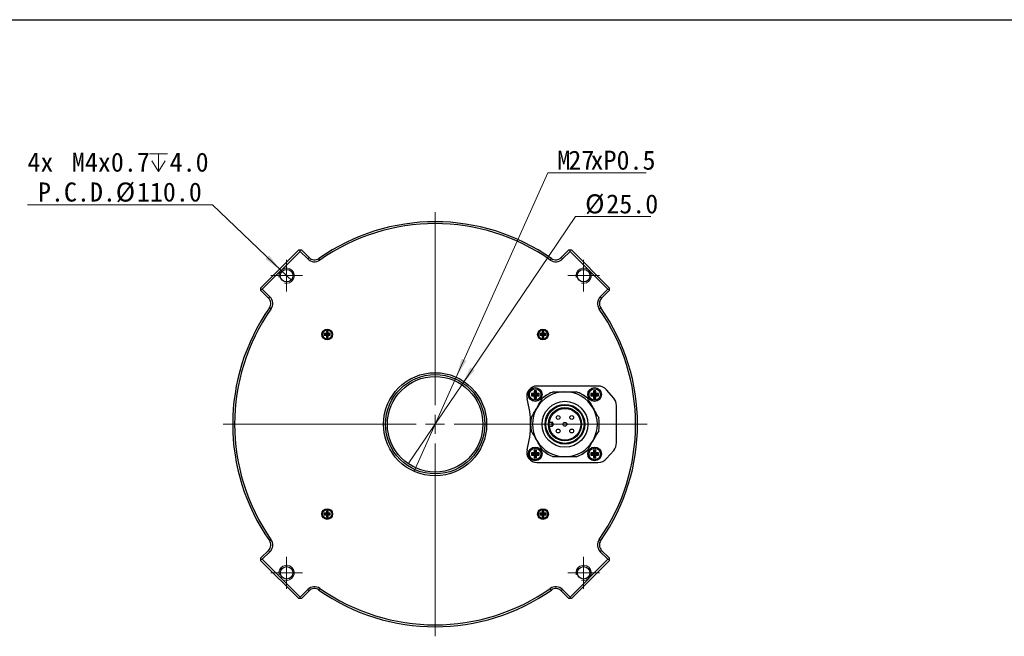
# Model space of a CAD drawing. Header units: millimetres. Extents: x 16 to 409, y 11 to 289.
# Tile 3 of 6: x 82 to 211, y 205 to 286. Entities that reach past the tile are written whole.
import ezdxf

# ---------------------------------------------------------------- set-up
doc = ezdxf.new("R2010")
doc.units = ezdxf.units.MM
doc.linetypes.add('SLD-實線', pattern=[0])
doc.layers.add('00_FORMAT', color=7, linetype='SLD-實線')
doc.styles.add('SLDTEXTSTYLE1', font='MSGOTHIC.TTC')
doc.dimstyles.new('SLDDIMSTYLE0', dxfattribs={"dimtxt": 2.5, "dimasz": 2.5, "dimexe": 0, "dimexo": 0.0625, "dimtad": 0, "dimtih": 1, "dimtoh": 1, "dimdec": 0, "dimlfac": 2, "dimrnd": 1e-09, "dimzin": 12, "dimdsep": 46, "dimtxsty": 'SLDTEXTSTYLE1', "dimblk1": 'NONE', "dimsah": 1, "dimcen": 0, "dimadec": 0, "dimazin": 3, "dimtfac": 1, "dimtdec": 0, "dimtmove": 0, "dimatfit": 3, "dimldrblk": 'NONE', "dimfxl": 1, "dimfrac": 2, "dimtolj": 1, "dimtzin": 12, "dimarcsym": 0})
doc.dimstyles.new('SLDDIMSTYLE1', dxfattribs={"dimtxt": 2.5, "dimasz": 2.5, "dimexe": 0, "dimexo": 0.0625, "dimtad": 0, "dimtih": 1, "dimtoh": 1, "dimdec": 1, "dimlfac": 2, "dimrnd": 1e-09, "dimzin": 12, "dimdsep": 46, "dimtxsty": 'SLDTEXTSTYLE1', "dimblk1": 'NONE', "dimsah": 1, "dimcen": 0, "dimadec": 0, "dimazin": 3, "dimtfac": 1, "dimtdec": 1, "dimtmove": 0, "dimatfit": 3, "dimldrblk": 'NONE', "dimfxl": 1, "dimfrac": 2, "dimtolj": 1, "dimtzin": 12, "dimarcsym": 0})
doc.dimstyles.new('SLDDIMSTYLE2', dxfattribs={"dimtxt": 2.5, "dimasz": 2.5, "dimexe": 0, "dimexo": 0.0625, "dimtad": 0, "dimtih": 1, "dimtoh": 1, "dimdec": 1, "dimlfac": 2, "dimrnd": 1e-09, "dimzin": 4, "dimdsep": 46, "dimtxsty": 'SLDTEXTSTYLE1', "dimblk1": 'NONE', "dimsah": 1, "dimcen": 0, "dimadec": 0, "dimazin": 1, "dimtfac": 1, "dimtdec": 1, "dimtmove": 0, "dimatfit": 3, "dimldrblk": 'NONE', "dimfxl": 1, "dimfrac": 2, "dimtolj": 1, "dimtzin": 12, "dimarcsym": 0})

# ---------------------------------------------------------------- blocks, each defined once
blk = doc.blocks.new('_D')
at = {"color": 7, "linetype": 'SLD-實線', "lineweight": 18}
for p, q in [((139.14, 239.22), (151.12, 265.96)), ((151.12, 265.96), (164.01, 265.96)), ((133.62, 226.9), (139.14, 239.22))]:
    blk.add_line(p, q, dxfattribs=at)
blk.add_solid([(139.14, 239.22), (140.48, 241.36), (139.84, 241.64)], dxfattribs=at)
at = {"color": 7, "linetype": 'SLD-實線', "lineweight": 18, "char_height": 2.5, "attachment_point": 1, "style": 'SLDTEXTSTYLE1'}
for s, insert in [('M', (152.37, 268.87)), ('27', (153.82, 268.87)), ('xP0.5', (156.73, 268.87))]:
    blk.add_mtext(s, dxfattribs=dict(at, insert=insert))
blk = doc.blocks.new('_NONE')
blk = doc.blocks.new('SW_SYMBOL_HOLE_DEPTH')
at = {"color": 0, "linetype": 'SLD-實線', "lineweight": 18}
for p, q in [((0, 875), (800, 875)), ((100, 555), (400, 75)), ((400, 875), (400, 75)), ((700, 555), (400, 75))]:
    blk.add_line(p, q, dxfattribs=at)
blk = doc.blocks.new('_D_1')
at = {"color": 7, "linetype": 'SLD-實線', "lineweight": 18}
for p, q in [((107.24, 261.79), (83, 261.79)), ((116.21, 253.19), (107.24, 261.79)), ((117.65, 251.81), (116.21, 253.19))]:
    blk.add_line(p, q, dxfattribs=at)
blk.add_solid([(116.21, 253.19), (114.65, 255.18), (114.16, 254.67)], dxfattribs=at)
at = {"color": 7, "linetype": 'SLD-實線', "lineweight": 18, "xscale": 0.0029090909, "yscale": 0.0029090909, "zscale": 0.0029090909}
blk.add_blockref('SW_SYMBOL_HOLE_DEPTH', (99, 265.9), dxfattribs=at)
at = {"color": 7, "linetype": 'SLD-實線', "lineweight": 18, "char_height": 2.5, "attachment_point": 1, "style": 'SLDTEXTSTYLE1'}
for s, insert in [('4x  ', (83, 268.61)), ('M4x0.7', (88.82, 268.61)), ('4.0', (101.62, 268.61)), ('P.C.D. ', (84.38, 264.7)), ('%%c', (94.57, 264.7)), ('110.0', (97.33, 264.7))]:
    blk.add_mtext(s, dxfattribs=dict(at, insert=insert))
blk = doc.blocks.new('_D_2')
at = {"color": 7, "linetype": 'SLD-實線', "lineweight": 18}
for p, q in [((139.88, 238.23), (154.77, 260.24)), ((154.77, 260.24), (164.61, 260.24)), ((132.87, 227.88), (139.88, 238.23))]:
    blk.add_line(p, q, dxfattribs=at)
blk.add_solid([(139.88, 238.23), (141.57, 240.11), (140.99, 240.5)], dxfattribs=at)
at = {"color": 7, "linetype": 'SLD-實線', "lineweight": 18, "char_height": 2.5, "attachment_point": 1, "style": 'SLDTEXTSTYLE1'}
for s, insert in [('%%c', (156.02, 263.15)), ('25.0', (158.79, 263.15))]:
    blk.add_mtext(s, dxfattribs=dict(at, insert=insert))
blk = doc.blocks.new('SW_CENTERMARKSYMBOL_0')
at = {"color": 0, "linetype": 'SLD-實線', "lineweight": 0}
for p, q in [((0, 1.25), (0, 2.075)), ((-1.25, 0), (-2.075, 0)), ((0, 0), (-1.25, 0)), ((0, 0), (0, 1.25)), ((0, 0), (0, -1.25)), ((0, 0), (1.25, 0)), ((1.25, 0), (2.075, 0)), ((0, -1.25), (0, -2.075))]:
    blk.add_line(p, q, dxfattribs=at)
blk = doc.blocks.new('SW_CENTERMARKSYMBOL_1')
at = {"color": 0, "linetype": 'SLD-實線', "lineweight": 0}
for p, q in [((0, 1.25), (0, 2.075)), ((-1.25, 0), (-2.075, 0)), ((0, 0), (-1.25, 0)), ((0, 0), (0, 1.25)), ((0, 0), (0, -1.25)), ((0, 0), (1.25, 0)), ((1.25, 0), (2.075, 0)), ((0, -1.25), (0, -2.075))]:
    blk.add_line(p, q, dxfattribs=at)
blk = doc.blocks.new('SW_CENTERMARKSYMBOL_2')
at = {"color": 0, "linetype": 'SLD-實線', "lineweight": 0}
for p, q in [((0, 1.25), (0, 2.075)), ((-1.25, 0), (-2.075, 0)), ((0, 0), (-1.25, 0)), ((0, 0), (0, 1.25)), ((0, 0), (0, -1.25)), ((0, 0), (1.25, 0)), ((1.25, 0), (2.075, 0)), ((0, -1.25), (0, -2.075))]:
    blk.add_line(p, q, dxfattribs=at)
blk = doc.blocks.new('SW_CENTERMARKSYMBOL_3')
at = {"color": 0, "linetype": 'SLD-實線', "lineweight": 0}
for p, q in [((0, 1.25), (0, 2.075)), ((-1.25, 0), (-2.075, 0)), ((0, 0), (-1.25, 0)), ((0, 0), (0, 1.25)), ((0, 0), (0, -1.25)), ((0, 0), (1.25, 0)), ((1.25, 0), (2.075, 0)), ((0, -1.25), (0, -2.075))]:
    blk.add_line(p, q, dxfattribs=at)
blk = doc.blocks.new('SW_CENTERMARKSYMBOL_4')
at = {"color": 0, "linetype": 'SLD-實線', "lineweight": 0}
for p, q in [((0, 2.5), (0, 27.75)), ((-2.5, 0), (-27.75, 0)), ((0, 0), (-1.25, 0)), ((0, 0), (0, 1.25)), ((0, 0), (0, -1.25)), ((0, 0), (1.25, 0)), ((2.5, 0), (27.75, 0)), ((0, -2.5), (0, -27.75))]:
    blk.add_line(p, q, dxfattribs=at)

msp = doc.modelspace()

# ---------------------------------------------------------------- linework, layer by layer
at = {"color": 7, "linetype": 'SLD-實線', "lineweight": 25}
for p, q in [((113.572, 250.912), (118.522, 255.862)), ((118.699, 255.685), (113.749, 250.735)), ((118.522, 255.862), (118.699, 255.862)), ((118.699, 255.685), (118.699, 255.862)), ((118.699, 255.862), (118.876, 255.862)), ((119.698, 254.686), (118.699, 255.685)), ((118.876, 255.862), (119.875, 254.862)), ((152.878, 254.862), (153.878, 255.862)), ((154.054, 255.685), (153.055, 254.686)), ((153.878, 255.862), (154.054, 255.862)), ((154.054, 255.685), (154.054, 255.862)), ((154.054, 255.862), (154.231, 255.862)), ((159.004, 250.735), (154.054, 255.685)), ((154.231, 255.862), (159.181, 250.912)), ((119.698, 254.686), (119.875, 254.862)), ((121.3, 254.546), (121.157, 254.751)), ((151.453, 254.546), (151.597, 254.751)), ((153.055, 254.686), (152.878, 254.862)), ((113.572, 250.735), (113.572, 250.912)), ((113.572, 250.559), (113.572, 250.735)), ((113.572, 250.735), (113.749, 250.735)), ((114.572, 249.559), (113.572, 250.559)), ((113.749, 250.735), (114.749, 249.736)), ((158.005, 249.736), (159.004, 250.735)), ((159.181, 250.559), (158.181, 249.559)), ((159.004, 250.735), (159.181, 250.735)), ((159.181, 250.912), (159.181, 250.735)), ((159.181, 250.735), (159.181, 250.559)), ((114.572, 249.559), (114.749, 249.736)), ((158.005, 249.736), (158.181, 249.559)), ((114.683, 248.278), (114.888, 248.134)), ((157.865, 248.134), (158.07, 248.278)), ((122.364, 245.208), (122.139, 245.208)), ((122.139, 245.208), (122.139, 244.92)), ((122.25, 245.096), (122.139, 245.208)), ((122.253, 245.096), (122.25, 245.096)), ((122.25, 245.096), (122.25, 244.809)), ((122.253, 245.096), (122.364, 245.208)), ((122.253, 244.809), (122.253, 245.096)), ((122.364, 244.92), (122.364, 245.208)), ((150.614, 245.208), (150.389, 245.208)), ((150.389, 245.208), (150.389, 244.92)), ((150.5, 245.096), (150.389, 245.208)), ((150.5, 245.096), (150.5, 244.809)), ((150.503, 245.096), (150.5, 245.096)), ((150.503, 245.096), (150.614, 245.208)), ((150.503, 244.809), (150.503, 245.096)), ((150.614, 244.92), (150.614, 245.208)), ((122.139, 244.92), (121.852, 244.92)), ((121.852, 244.92), (121.852, 244.695)), ((121.963, 244.809), (121.852, 244.92)), ((121.963, 244.806), (121.852, 244.695)), ((121.852, 244.695), (122.139, 244.695)), ((122.25, 244.809), (121.963, 244.809)), ((121.963, 244.809), (121.963, 244.806)), ((121.963, 244.806), (122.25, 244.806)), ((122.25, 244.809), (122.139, 244.92)), ((122.25, 244.806), (122.139, 244.695)), ((122.139, 244.695), (122.139, 244.408)), ((122.25, 244.519), (122.139, 244.408)), ((122.139, 244.408), (122.364, 244.408)), ((122.25, 244.806), (122.25, 244.519)), ((122.25, 244.519), (122.253, 244.519)), ((122.253, 244.809), (122.364, 244.92)), ((122.54, 244.809), (122.253, 244.809)), ((122.253, 244.806), (122.364, 244.695)), ((122.253, 244.806), (122.54, 244.806)), ((122.253, 244.519), (122.253, 244.806)), ((122.253, 244.519), (122.364, 244.408)), ((122.652, 244.92), (122.364, 244.92)), ((122.364, 244.408), (122.364, 244.695)), ((122.364, 244.695), (122.652, 244.695)), ((122.54, 244.809), (122.652, 244.92)), ((122.54, 244.806), (122.54, 244.809)), ((122.54, 244.806), (122.652, 244.695)), ((122.652, 244.695), (122.652, 244.92)), ((150.389, 244.92), (150.102, 244.92)), ((150.102, 244.92), (150.102, 244.695)), ((150.213, 244.809), (150.102, 244.92)), ((150.213, 244.806), (150.102, 244.695)), ((150.102, 244.695), (150.389, 244.695)), ((150.5, 244.809), (150.213, 244.809)), ((150.213, 244.809), (150.213, 244.806)), ((150.213, 244.806), (150.5, 244.806)), ((150.5, 244.809), (150.389, 244.92)), ((150.5, 244.806), (150.389, 244.695)), ((150.389, 244.695), (150.389, 244.408)), ((150.5, 244.519), (150.389, 244.408)), ((150.389, 244.408), (150.614, 244.408)), ((150.5, 244.806), (150.5, 244.519)), ((150.5, 244.519), (150.503, 244.519)), ((150.503, 244.809), (150.614, 244.92)), ((150.79, 244.809), (150.503, 244.809)), ((150.503, 244.806), (150.614, 244.695)), ((150.503, 244.806), (150.79, 244.806)), ((150.503, 244.519), (150.503, 244.806)), ((150.503, 244.519), (150.614, 244.408)), ((150.902, 244.92), (150.614, 244.92)), ((150.614, 244.408), (150.614, 244.695)), ((150.614, 244.695), (150.902, 244.695)), ((150.79, 244.809), (150.902, 244.92)), ((150.79, 244.806), (150.79, 244.809)), ((150.79, 244.806), (150.902, 244.695)), ((150.902, 244.695), (150.902, 244.92)), ((149.638, 237.447), (149.338, 237.447)), ((149.338, 237.447), (149.338, 237.097)), ((149.449, 237.335), (149.338, 237.447)), ((149.449, 237.335), (149.449, 236.985)), ((149.526, 237.335), (149.449, 237.335)), ((149.526, 237.335), (149.638, 237.447)), ((149.526, 236.985), (149.526, 237.335)), ((149.638, 237.097), (149.638, 237.447)), ((157.696, 238.058), (149.693, 238.058)), ((157.227, 237.335), (157.116, 237.447)), ((157.416, 237.447), (157.116, 237.447)), ((157.116, 237.447), (157.116, 237.097)), ((157.304, 237.335), (157.227, 237.335)), ((157.227, 237.335), (157.227, 236.985)), ((157.304, 237.335), (157.416, 237.447)), ((157.304, 236.985), (157.304, 237.335)), ((157.416, 237.097), (157.416, 237.447)), ((159.756, 236.482), (158.825, 237.545)), ((149.099, 236.985), (148.988, 237.097)), ((149.338, 237.097), (148.988, 237.097)), ((148.988, 237.097), (148.988, 236.797)), ((149.099, 236.908), (148.988, 236.797)), ((148.988, 236.797), (149.338, 236.797)), ((149.449, 236.985), (149.099, 236.985)), ((149.099, 236.985), (149.099, 236.908)), ((149.099, 236.908), (149.449, 236.908)), ((149.449, 236.985), (149.338, 237.097)), ((149.449, 236.908), (149.338, 236.797)), ((149.338, 236.797), (149.338, 236.447)), ((149.449, 236.558), (149.338, 236.447)), ((149.338, 236.447), (149.638, 236.447)), ((149.449, 236.908), (149.449, 236.558)), ((149.449, 236.558), (149.526, 236.558)), ((149.526, 236.985), (149.638, 237.097)), ((149.876, 236.985), (149.526, 236.985)), ((149.526, 236.558), (149.526, 236.908)), ((149.526, 236.908), (149.638, 236.797)), ((149.526, 236.908), (149.876, 236.908)), ((149.526, 236.558), (149.638, 236.447)), ((149.988, 237.097), (149.638, 237.097)), ((149.638, 236.447), (149.638, 236.797)), ((149.638, 236.797), (149.988, 236.797)), ((149.876, 236.985), (149.988, 237.097)), ((149.876, 236.908), (149.876, 236.985)), ((149.876, 236.908), (149.988, 236.797)), ((149.988, 236.797), (149.988, 237.097)), ((156.877, 236.985), (156.766, 237.097)), ((157.116, 237.097), (156.766, 237.097)), ((156.766, 237.097), (156.766, 236.797)), ((156.877, 236.908), (156.766, 236.797)), ((156.766, 236.797), (157.116, 236.797)), ((157.227, 236.985), (156.877, 236.985)), ((156.877, 236.985), (156.877, 236.908)), ((156.877, 236.908), (157.227, 236.908)), ((157.227, 236.985), (157.116, 237.097)), ((157.227, 236.908), (157.116, 236.797)), ((157.116, 236.797), (157.116, 236.447)), ((157.227, 236.558), (157.116, 236.447)), ((157.116, 236.447), (157.416, 236.447)), ((157.227, 236.908), (157.227, 236.558)), ((157.227, 236.558), (157.304, 236.558)), ((157.304, 236.985), (157.416, 237.097)), ((157.654, 236.985), (157.304, 236.985)), ((157.304, 236.558), (157.304, 236.908)), ((157.304, 236.908), (157.416, 236.797)), ((157.304, 236.908), (157.654, 236.908)), ((157.304, 236.558), (157.416, 236.447)), ((157.766, 237.097), (157.416, 237.097)), ((157.416, 236.447), (157.416, 236.797)), ((157.416, 236.797), (157.766, 236.797)), ((157.654, 236.985), (157.766, 237.097)), ((157.654, 236.908), (157.654, 236.985)), ((157.654, 236.908), (157.766, 236.797)), ((157.766, 236.797), (157.766, 237.097)), ((160.127, 230.621), (160.127, 235.494)), ((151.702, 233.308), (151.433, 233.308)), ((151.433, 232.808), (151.702, 232.808)), ((151.702, 232.808), (151.702, 233.308)), ((151.802, 233.208), (151.802, 232.908)), ((149.449, 229.557), (149.338, 229.669)), ((149.638, 229.669), (149.338, 229.669)), ((149.338, 229.669), (149.338, 229.319)), ((149.526, 229.557), (149.449, 229.557)), ((149.449, 229.557), (149.449, 229.207)), ((149.526, 229.557), (149.638, 229.669)), ((149.526, 229.207), (149.526, 229.557)), ((149.638, 229.319), (149.638, 229.669)), ((157.416, 229.669), (157.116, 229.669)), ((157.116, 229.669), (157.116, 229.319)), ((157.227, 229.557), (157.116, 229.669)), ((157.227, 229.557), (157.227, 229.207)), ((157.304, 229.557), (157.227, 229.557)), ((157.304, 229.557), (157.416, 229.669)), ((157.304, 229.207), (157.304, 229.557)), ((157.416, 229.319), (157.416, 229.669)), ((158.825, 228.57), (159.756, 229.633)), ((149.099, 229.207), (148.988, 229.319)), ((149.338, 229.319), (148.988, 229.319)), ((148.988, 229.319), (148.988, 229.019)), ((149.099, 229.13), (148.988, 229.019)), ((148.988, 229.019), (149.338, 229.019)), ((149.449, 229.207), (149.099, 229.207)), ((149.099, 229.207), (149.099, 229.13)), ((149.099, 229.13), (149.449, 229.13)), ((149.449, 229.207), (149.338, 229.319)), ((149.449, 229.13), (149.338, 229.019)), ((149.338, 229.019), (149.338, 228.669)), ((149.449, 228.78), (149.338, 228.669)), ((149.338, 228.669), (149.638, 228.669)), ((149.449, 229.13), (149.449, 228.78)), ((149.449, 228.78), (149.526, 228.78)), ((149.526, 229.207), (149.638, 229.319)), ((149.876, 229.207), (149.526, 229.207)), ((149.526, 228.78), (149.526, 229.13)), ((149.526, 229.13), (149.638, 229.019)), ((149.526, 229.13), (149.876, 229.13)), ((149.526, 228.78), (149.638, 228.669)), ((149.988, 229.319), (149.638, 229.319)), ((149.638, 228.669), (149.638, 229.019)), ((149.638, 229.019), (149.988, 229.019)), ((149.876, 229.207), (149.988, 229.319)), ((149.876, 229.13), (149.876, 229.207)), ((149.876, 229.13), (149.988, 229.019)), ((149.988, 229.019), (149.988, 229.319)), ((156.877, 229.207), (156.766, 229.319)), ((156.766, 229.319), (156.766, 229.019)), ((157.116, 229.319), (156.766, 229.319)), ((156.877, 229.13), (156.766, 229.019)), ((156.766, 229.019), (157.116, 229.019)), ((156.877, 229.207), (156.877, 229.13)), ((157.227, 229.207), (156.877, 229.207)), ((156.877, 229.13), (157.227, 229.13)), ((157.227, 229.207), (157.116, 229.319)), ((157.227, 229.13), (157.116, 229.019)), ((157.116, 229.019), (157.116, 228.669)), ((157.227, 228.78), (157.116, 228.669)), ((157.116, 228.669), (157.416, 228.669)), ((157.227, 229.13), (157.227, 228.78)), ((157.227, 228.78), (157.304, 228.78)), ((157.304, 229.207), (157.416, 229.319)), ((157.654, 229.207), (157.304, 229.207)), ((157.304, 228.78), (157.304, 229.13)), ((157.304, 229.13), (157.416, 229.019)), ((157.304, 229.13), (157.654, 229.13)), ((157.304, 228.78), (157.416, 228.669)), ((157.766, 229.319), (157.416, 229.319)), ((157.416, 228.669), (157.416, 229.019)), ((157.416, 229.019), (157.766, 229.019)), ((157.654, 229.207), (157.766, 229.319)), ((157.654, 229.13), (157.654, 229.207)), ((157.654, 229.13), (157.766, 229.019)), ((157.766, 229.019), (157.766, 229.319)), ((149.693, 228.058), (157.696, 228.058)), ((122.139, 221.42), (121.852, 221.42)), ((121.852, 221.42), (121.852, 221.195)), ((121.963, 221.309), (121.852, 221.42)), ((121.963, 221.306), (121.852, 221.195)), ((121.852, 221.195), (122.139, 221.195)), ((122.25, 221.309), (121.963, 221.309)), ((121.963, 221.309), (121.963, 221.306)), ((121.963, 221.306), (122.25, 221.306)), ((122.364, 221.708), (122.139, 221.708)), ((122.139, 221.708), (122.139, 221.42)), ((122.25, 221.596), (122.139, 221.708)), ((122.25, 221.309), (122.139, 221.42)), ((122.25, 221.306), (122.139, 221.195)), ((122.139, 221.195), (122.139, 220.908)), ((122.25, 221.019), (122.139, 220.908)), ((122.139, 220.908), (122.364, 220.908)), ((122.25, 221.596), (122.25, 221.309)), ((122.253, 221.596), (122.25, 221.596)), ((122.25, 221.306), (122.25, 221.019)), ((122.25, 221.019), (122.253, 221.019)), ((122.253, 221.596), (122.364, 221.708)), ((122.253, 221.309), (122.253, 221.596)), ((122.253, 221.309), (122.364, 221.42)), ((122.54, 221.309), (122.253, 221.309)), ((122.253, 221.306), (122.364, 221.195)), ((122.253, 221.306), (122.54, 221.306)), ((122.253, 221.019), (122.253, 221.306)), ((122.253, 221.019), (122.364, 220.908)), ((122.364, 221.42), (122.364, 221.708)), ((122.652, 221.42), (122.364, 221.42)), ((122.364, 220.908), (122.364, 221.195)), ((122.364, 221.195), (122.652, 221.195)), ((122.54, 221.309), (122.652, 221.42)), ((122.54, 221.306), (122.54, 221.309)), ((122.54, 221.306), (122.652, 221.195)), ((122.652, 221.195), (122.652, 221.42)), ((150.389, 221.42), (150.102, 221.42)), ((150.102, 221.42), (150.102, 221.195)), ((150.213, 221.309), (150.102, 221.42)), ((150.213, 221.306), (150.102, 221.195)), ((150.102, 221.195), (150.389, 221.195)), ((150.5, 221.309), (150.213, 221.309)), ((150.213, 221.309), (150.213, 221.306)), ((150.213, 221.306), (150.5, 221.306)), ((150.614, 221.708), (150.389, 221.708)), ((150.389, 221.708), (150.389, 221.42)), ((150.5, 221.596), (150.389, 221.708)), ((150.5, 221.309), (150.389, 221.42)), ((150.5, 221.306), (150.389, 221.195)), ((150.389, 221.195), (150.389, 220.908)), ((150.5, 221.019), (150.389, 220.908)), ((150.389, 220.908), (150.614, 220.908)), ((150.5, 221.596), (150.5, 221.309)), ((150.503, 221.596), (150.5, 221.596)), ((150.5, 221.306), (150.5, 221.019)), ((150.5, 221.019), (150.503, 221.019)), ((150.503, 221.596), (150.614, 221.708)), ((150.503, 221.309), (150.503, 221.596)), ((150.503, 221.309), (150.614, 221.42)), ((150.79, 221.309), (150.503, 221.309)), ((150.503, 221.306), (150.614, 221.195)), ((150.503, 221.306), (150.79, 221.306)), ((150.503, 221.019), (150.503, 221.306)), ((150.503, 221.019), (150.614, 220.908)), ((150.614, 221.42), (150.614, 221.708)), ((150.902, 221.42), (150.614, 221.42)), ((150.614, 220.908), (150.614, 221.195)), ((150.614, 221.195), (150.902, 221.195)), ((150.79, 221.309), (150.902, 221.42)), ((150.79, 221.306), (150.79, 221.309)), ((150.79, 221.306), (150.902, 221.195)), ((150.902, 221.195), (150.902, 221.42)), ((114.683, 217.838), (114.888, 217.981)), ((157.865, 217.981), (158.07, 217.838)), ((113.572, 215.557), (114.572, 216.556)), ((113.572, 215.38), (113.572, 215.557)), ((113.572, 215.203), (113.572, 215.38)), ((113.572, 215.38), (113.749, 215.38)), ((114.749, 216.379), (113.749, 215.38)), ((113.749, 215.38), (118.699, 210.43)), ((114.572, 216.556), (114.749, 216.379)), ((154.054, 210.43), (159.004, 215.38)), ((158.005, 216.379), (158.181, 216.556)), ((159.004, 215.38), (158.005, 216.379)), ((158.181, 216.556), (159.181, 215.557)), ((159.004, 215.38), (159.181, 215.38)), ((159.181, 215.557), (159.181, 215.38)), ((159.181, 215.38), (159.181, 215.203)), ((118.522, 210.253), (113.572, 215.203)), ((159.181, 215.203), (154.231, 210.253)), ((118.699, 210.43), (119.698, 211.43)), ((119.875, 211.253), (119.698, 211.43)), ((121.157, 211.364), (121.3, 211.569)), ((151.597, 211.364), (151.453, 211.569)), ((152.878, 211.253), (153.055, 211.43)), ((153.055, 211.43), (154.054, 210.43)), ((118.699, 210.253), (118.522, 210.253)), ((118.699, 210.253), (118.699, 210.43)), ((118.876, 210.253), (118.699, 210.253)), ((119.875, 211.253), (118.876, 210.253)), ((153.878, 210.253), (152.878, 211.253)), ((154.054, 210.253), (153.878, 210.253)), ((154.054, 210.253), (154.054, 210.43)), ((154.231, 210.253), (154.054, 210.253))]:
    msp.add_line(p, q, dxfattribs=at)
for centre, radius in [((116.931, 252.503), 0.825), ((155.822, 252.503), 0.825), ((122.252, 244.808), 0.7), ((122.252, 244.808), 0.6), ((150.502, 244.808), 0.7), ((150.502, 244.808), 0.6), ((136.377, 233.058), 6.75), ((136.377, 233.058), 6.5), ((136.377, 233.058), 6.25), ((149.488, 236.947), 0.9), ((149.488, 236.947), 0.75), ((157.266, 236.947), 0.9), ((157.266, 236.947), 0.75), ((153.377, 233.058), 3), ((153.377, 233.058), 2.6), ((153.377, 233.058), 2.5), ((153.377, 233.058), 2.175), ((153.377, 233.058), 2.075), ((152.493, 233.942), 0.25), ((154.261, 233.942), 0.25), ((152.493, 232.174), 0.25), ((153.377, 233.058), 0.25), ((154.261, 232.174), 0.25), ((149.488, 229.169), 0.9), ((149.488, 229.169), 0.75), ((157.266, 229.169), 0.9), ((157.266, 229.169), 0.75), ((122.252, 221.308), 0.7), ((122.252, 221.308), 0.6), ((150.502, 221.308), 0.7), ((150.502, 221.308), 0.6), ((116.931, 213.612), 0.825), ((155.822, 213.612), 0.825)]:
    msp.add_circle(centre, radius, dxfattribs=at)
for centre, radius, start, end in [((136.377, 233.058), 26.5, 54.94643, 125.05357), ((136.377, 233.058), 26.25, 54.94643, 125.05357), ((120.582, 255.57), 1.25, 225, 305.05357), ((120.582, 255.57), 1, 225, 305.05357), ((152.171, 255.57), 1.25, 234.94643, 315), ((152.171, 255.57), 1, 234.94643, 315), ((113.865, 248.852), 1, 324.94643, 45), ((113.865, 248.852), 1.25, 324.94643, 45), ((158.889, 248.852), 1.25, 135, 215.05357), ((158.889, 248.852), 1, 135, 215.05357), ((136.377, 233.058), 26.5, 144.94643, 215.05357), ((136.377, 233.058), 26.25, 144.94643, 215.05357), ((136.377, 233.058), 26.25, 324.94643, 35.05357), ((136.377, 233.058), 26.5, 324.94643, 35.05357), ((149.693, 236.741), 1.317, 90, 195.46105), ((153.377, 233.058), 4.25, 90, 150), ((153.377, 233.058), 4.5, 109.18814, 130.81186), ((153.377, 233.058), 4.25, 30, 90), ((153.377, 233.058), 4.5, 49.18814, 70.81186), ((157.696, 236.558), 1.5, 41.18593, 90), ((136.377, 233.058), 12.5, 344.53895, 15.46105), ((158.627, 235.494), 1.5, 0, 41.18593), ((153.377, 233.058), 4.25, 150, 210), ((153.377, 233.058), 4.25, 330, 30), ((153.377, 233.058), 4.5, 169.18814, 190.81186), ((151.433, 233.408), 0.1, 169.79241, 270), ((153.377, 233.058), 4.5, 349.18814, 10.81186), ((151.433, 232.708), 0.1, 90, 190.20759), ((151.702, 233.208), 0.1, 0, 90), ((151.702, 232.908), 0.1, 270, 0), ((153.377, 233.058), 4.25, 210, 270), ((153.377, 233.058), 4.25, 270, 330), ((149.693, 229.374), 1.317, 164.53895, 270), ((153.377, 233.058), 4.5, 229.18814, 250.81186), ((153.377, 233.058), 4.5, 289.18814, 310.81186), ((158.627, 230.621), 1.5, 318.81407, 0), ((157.696, 229.558), 1.5, 270, 318.81407), ((113.865, 217.263), 1.25, 315, 35.05357), ((158.889, 217.263), 1.25, 144.94643, 225), ((113.865, 217.263), 1, 315, 35.05357), ((158.889, 217.263), 1, 144.94643, 225), ((120.582, 210.546), 1.25, 54.94643, 135), ((120.582, 210.546), 1, 54.94643, 135), ((136.377, 233.058), 26.25, 234.94643, 305.05357), ((152.171, 210.546), 1.25, 45, 125.05357), ((152.171, 210.546), 1, 45, 125.05357), ((136.377, 233.058), 26.5, 234.94643, 305.05357)]:
    msp.add_arc(centre, radius, start, end, dxfattribs=at)
at = {"color": 7, "linetype": 'SLD-實線', "lineweight": 0}
for centre in [(116.931, 252.503), (155.822, 252.503), (116.931, 213.612), (155.822, 213.612)]:
    msp.add_arc(centre, 1, 255, 195, dxfattribs=at)
at = {"color": 7, "linetype": 'SLD-實線', "lineweight": 25}
for points, knots in [([(151.898, 237.308), (152.109, 237.308), (152.536, 237.308), (153.037, 237.308), (153.319, 237.308), (153.377, 237.308)], [0, 0, 0, 0, 0.4385899, 0.8852833, 1, 1, 1, 1]), ([(153.377, 237.308), (153.625, 237.308), (154.128, 237.308), (154.611, 237.308), (154.856, 237.308)], [0, 0, 0, 0, 0.4932501, 1, 1, 1, 1]), ([(149.696, 235.183), (149.82, 235.398), (150.072, 235.833), (150.313, 236.251), (150.436, 236.463)], [0, 0, 0, 0, 0.4932502, 1, 1, 1, 1]), ([(156.318, 236.463), (156.423, 236.28), (156.637, 235.911), (156.888, 235.476), (157.029, 235.232), (157.057, 235.183)], [0, 0, 0, 0, 0.4385902, 0.8852835, 1, 1, 1, 1]), ([(148.957, 233.902), (149.062, 234.085), (149.276, 234.454), (149.526, 234.889), (149.667, 235.133), (149.696, 235.183)], [0, 0, 0, 0, 0.4385899, 0.8852833, 1, 1, 1, 1]), ([(157.057, 235.183), (157.181, 234.968), (157.433, 234.532), (157.674, 234.114), (157.797, 233.902)], [0, 0, 0, 0, 0.4932505, 1, 1, 1, 1]), ([(149.696, 230.933), (149.572, 231.148), (149.32, 231.583), (149.079, 232.001), (148.957, 232.213)], [0, 0, 0, 0, 0.4932502, 1, 1, 1, 1]), ([(157.797, 232.213), (157.691, 232.03), (157.478, 231.661), (157.227, 231.226), (157.086, 230.982), (157.057, 230.933)], [0, 0, 0, 0, 0.4385899, 0.8852833, 1, 1, 1, 1]), ([(150.436, 229.652), (150.33, 229.835), (150.116, 230.204), (149.866, 230.639), (149.725, 230.883), (149.696, 230.933)], [0, 0, 0, 0, 0.4385897, 0.8852835, 1, 1, 1, 1]), ([(157.057, 230.933), (156.933, 230.718), (156.682, 230.282), (156.44, 229.864), (156.318, 229.652)], [0, 0, 0, 0, 0.4932501, 1, 1, 1, 1]), ([(153.377, 228.808), (153.129, 228.808), (152.626, 228.808), (152.142, 228.808), (151.898, 228.808)], [0, 0, 0, 0, 0.4932504, 1, 1, 1, 1]), ([(154.856, 228.808), (154.644, 228.808), (154.217, 228.808), (153.716, 228.808), (153.434, 228.808), (153.377, 228.808)], [0, 0, 0, 0, 0.4385901, 0.8852843, 1, 1, 1, 1])]:
    msp.add_open_spline(points, degree=3, knots=knots, dxfattribs=at)
at = {"layer": '00_FORMAT', "color": 7}
msp.add_line((16.013, 286), (409.013, 286), dxfattribs=at)

# ---------------------------------------------------------------- block references
at = {"color": 7, "linetype": 'Continuous', "lineweight": 0}
for name, p in [('SW_CENTERMARKSYMBOL_4', (136.377, 233.058)), ('SW_CENTERMARKSYMBOL_0', (116.931, 252.503)), ('SW_CENTERMARKSYMBOL_3', (155.822, 252.503)), ('SW_CENTERMARKSYMBOL_1', (116.931, 213.612)), ('SW_CENTERMARKSYMBOL_2', (155.822, 213.612))]:
    msp.add_blockref(name, p, dxfattribs=at)

# ---------------------------------------------------------------- dimensions: what is measured, and where the dimension line sits
at = {"color": 7, "linetype": 'SLD-實線', "lineweight": 18}
for p1, p2, text, dimstyle, picture, middle in [((117.653, 251.811), (116.209, 253.195), '4x  M4x0.7 {\\fGDT;x}4.0\\PP.C.D. %%c110.0', 'SLDDIMSTYLE1', '_D_1', (94.493, 265.698)), ((133.617, 226.897), (139.136, 239.218), 'M<>xP0.5', 'SLDDIMSTYLE0', '_D', (158.186, 267.419))]:
    dim = msp.add_diameter_dim_2p(p1=p1, p2=p2, text=text, dimstyle=dimstyle, override={"dimpost": '<>'}, dxfattribs=at)
    dim.commit()
    dim.dimension.update_dxf_attribs({"geometry": picture, "text_midpoint": middle, "dimtype": 163})
dim = msp.add_diameter_dim_2p(p1=(132.874, 227.881), p2=(139.879, 238.234), dimstyle='SLDDIMSTYLE2', dxfattribs=at)
dim.commit()
dim.dimension.update_dxf_attribs({"geometry": '_D_2', "text_midpoint": (160.314, 262.198), "dimtype": 163})

doc.saveas('drawing.dxf')
